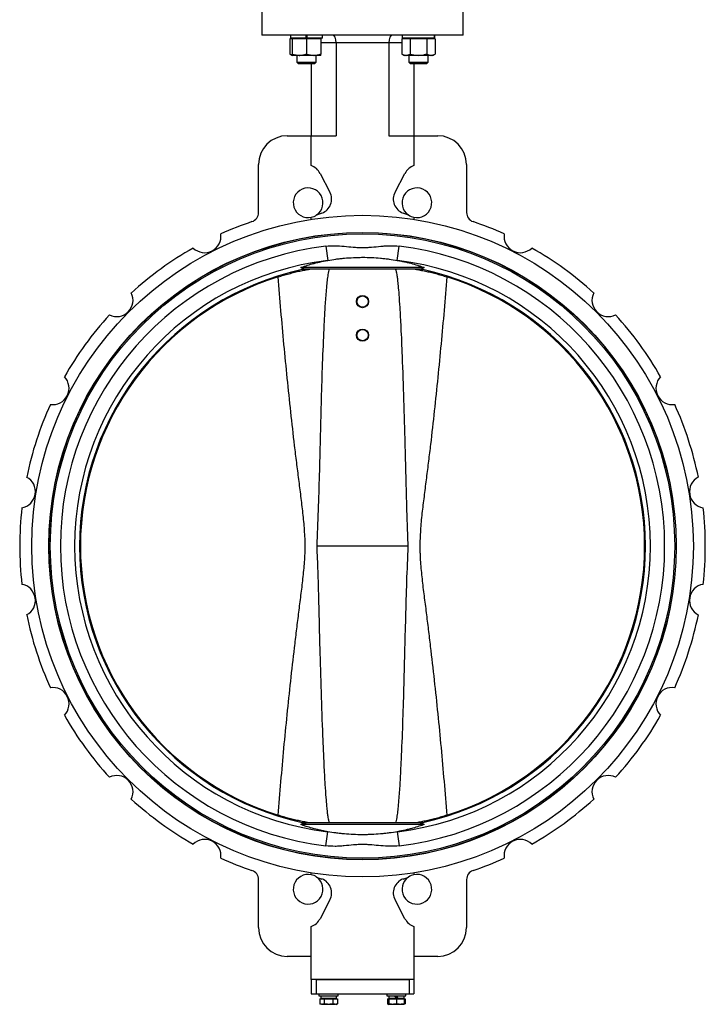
# Model space of a CAD drawing. Header units: millimetres. Extents: x 215 to 4583, y 301 to 4007.
# Tile 1 of 14: x 215 to 930, y 1240 to 2267. Entities that reach past the tile are written whole.
import ezdxf

# ---------------------------------------------------------------- set-up
doc = ezdxf.new("R2010")
doc.units = ezdxf.units.MM

msp = doc.modelspace()

# ---------------------------------------------------------------- linework, layer by layer
at = {"color": 7, "linetype": 'Continuous', "lineweight": 25}
for p, q in [((467.2, 2282.8), (467.2, 2250.8)), ((677.2, 2250.8), (677.2, 2282.8)), ((572.2, 2250.8), (467.2, 2250.8)), ((497, 2250.8), (497, 2247.6)), ((513, 2250.8), (513, 2247.6)), ((514.6, 2247.6), (514.6, 2250.8)), ((530.6, 2247.6), (530.6, 2250.8)), ((677.2, 2250.8), (572.2, 2250.8)), ((613.7, 2250.8), (613.7, 2247.6)), ((647.3, 2247.6), (647.3, 2250.8)), ((647.3, 2250.8), (647.3, 2247.6)), ((498.8, 2246.8), (496.5, 2246.8)), ((496.5, 2246.8), (496.5, 2231)), ((513, 2247.6), (497, 2247.6)), ((498.8, 2247.6), (498.8, 2246.8)), ((506.3, 2246.8), (498.8, 2246.8)), ((498.8, 2246.8), (498.8, 2231)), ((513.8, 2246.8), (506.3, 2246.8)), ((514.6, 2247.6), (513, 2247.6)), ((513.8, 2246.8), (513.8, 2231)), ((521.3, 2246.8), (513.8, 2246.8)), ((530.6, 2247.6), (514.6, 2247.6)), ((528.8, 2246.8), (521.3, 2246.8)), ((528.8, 2246.8), (528.8, 2247.6)), ((528.8, 2246.8), (528.8, 2231)), ((599.7, 2242.8), (544.7, 2242.8)), ((544.7, 2242.8), (544.7, 2145.8)), ((599.7, 2242.8), (599.7, 2145.8)), ((617.5, 2246.8), (613.2, 2246.8)), ((613.2, 2246.8), (613.2, 2231)), ((647.3, 2247.6), (613.7, 2247.6)), ((615.5, 2247.6), (615.5, 2246.8)), ((621.9, 2246.8), (617.5, 2246.8)), ((621.9, 2246.8), (621.9, 2231)), ((630.5, 2246.8), (621.9, 2246.8)), ((639.2, 2246.8), (630.5, 2246.8)), ((639.2, 2246.8), (639.2, 2231)), ((643.5, 2246.8), (639.2, 2246.8)), ((647.8, 2246.8), (643.5, 2246.8)), ((645.5, 2246.8), (645.5, 2247.6)), ((647.3, 2247.6), (647.3, 2247.6)), ((647.8, 2246.8), (647.8, 2231)), ((496.5, 2231), (498.8, 2229.6)), ((506.3, 2229.6), (498.8, 2229.6)), ((503.8, 2229.6), (503.8, 2222.4)), ((521.3, 2229.6), (506.3, 2229.6)), ((528.8, 2229.6), (521.3, 2229.6)), ((523.8, 2222.4), (523.8, 2229.6)), ((613.2, 2231), (615.5, 2229.6)), ((617.5, 2229.6), (615.5, 2229.6)), ((630.5, 2229.6), (617.5, 2229.6)), ((620.5, 2229.6), (620.5, 2222.4)), ((643.5, 2229.6), (630.5, 2229.6)), ((640.5, 2222.4), (640.5, 2229.6)), ((645.5, 2229.6), (643.5, 2229.6)), ((645.5, 2229.6), (647.8, 2231)), ((503.8, 2222.4), (505.2, 2221)), ((503.8, 2222.4), (513.8, 2222.4)), ((505.2, 2221), (513.8, 2221)), ((513.8, 2222.4), (523.8, 2222.4)), ((513.8, 2221), (522.5, 2221)), ((518.7, 2221), (518.7, 2145.8)), ((522.5, 2221), (523.8, 2222.4)), ((620.5, 2222.4), (621.9, 2221)), ((620.5, 2222.4), (640.5, 2222.4)), ((621.9, 2221), (639.1, 2221)), ((625.7, 2221), (625.7, 2145.8)), ((639.1, 2221), (640.5, 2222.4)), ((493.7, 2145.8), (518.7, 2145.8)), ((518.7, 2114.8), (518.7, 2145.8)), ((518.7, 2145.8), (544.7, 2145.8)), ((599.7, 2145.8), (625.7, 2145.8)), ((625.7, 2145.8), (625.7, 2114.8)), ((625.7, 2145.8), (650.7, 2145.8)), ((463.7, 2065.7), (463.7, 2115.8)), ((680.7, 2115.8), (680.7, 2065.7)), ((527.9, 2106.5), (538.2, 2087)), ((606.1, 2087), (616.5, 2106.5)), ((529.9, 2065.2), (524.3, 2063.1)), ((620.1, 2063.1), (614.5, 2065.2)), ((518.7, 2058.7), (518.7, 2060.7)), ((625.7, 2060.7), (625.7, 2058.7)), ((546.9, 2044.1), (546.9, 2043.9)), ((597.5, 2043.9), (597.5, 2044.1)), ((534.1, 2030.6), (535.9, 2015.8)), ((608.5, 2015.8), (610.3, 2030.6)), ((636.6, 2008.2), (507.8, 2008.2)), ((632.2, 2006.6), (512.2, 2006.6)), ((619.9, 1717.8), (524.4, 1717.8)), ((632.2, 1429.1), (512.2, 1429.1)), ((636.6, 1427.5), (507.8, 1427.5)), ((534.1, 1405.1), (535.9, 1419.9)), ((608.5, 1419.9), (610.3, 1405.1)), ((546.9, 1391.8), (546.9, 1391.6)), ((597.5, 1391.6), (597.5, 1391.8)), ((518.7, 1375), (518.7, 1377)), ((625.7, 1377), (625.7, 1375)), ((463.7, 1319.8), (463.7, 1370)), ((524.3, 1372.6), (529.9, 1370.5)), ((614.5, 1370.5), (620.1, 1372.6)), ((680.7, 1370), (680.7, 1319.8)), ((538.2, 1348.7), (527.9, 1329.1)), ((616.5, 1329.1), (606.1, 1348.7)), ((518.7, 1265.8), (518.7, 1320.9)), ((625.7, 1320.9), (625.7, 1265.8)), ((518.7, 1289.8), (493.7, 1289.8)), ((650.7, 1289.8), (625.7, 1289.8)), ((625.7, 1265.8), (518.7, 1265.8)), ((518.7, 1265.8), (518.7, 1250.8)), ((523.7, 1265.8), (523.7, 1250.8)), ((523.7, 1265.8), (620.7, 1265.8)), ((620.7, 1265.8), (620.7, 1250.8)), ((625.7, 1265.8), (625.7, 1250.8)), ((518.7, 1250.8), (523.7, 1250.8)), ((523.7, 1250.8), (620.7, 1250.8)), ((526.8, 1250.8), (526.8, 1248.8)), ((526.8, 1248.8), (546.8, 1248.8)), ((527.6, 1245.6), (527.6, 1240.3)), ((527.6, 1245.6), (532.2, 1245.6)), ((528.8, 1248.8), (528.8, 1246.2)), ((528.9, 1246.2), (528.8, 1246.2)), ((528.9, 1246.2), (544.9, 1246.2)), ((532.2, 1245.6), (532.2, 1240.3)), ((532.2, 1245.6), (541.4, 1245.6)), ((541.4, 1245.6), (541.4, 1240.3)), ((541.4, 1245.6), (546.1, 1245.6)), ((544.9, 1246.2), (544.9, 1248.8)), ((546.1, 1245.6), (546.1, 1240.3)), ((546.8, 1248.8), (546.8, 1250.8)), ((597.5, 1250.8), (597.5, 1248.8)), ((597.5, 1248.8), (617.5, 1248.8)), ((598.3, 1245.6), (598.3, 1240.3)), ((598.3, 1245.6), (599.5, 1245.6)), ((599.5, 1248.8), (599.5, 1246.2)), ((599.5, 1246.2), (607.5, 1246.2)), ((599.5, 1245.6), (599.5, 1240.3)), ((599.5, 1245.6), (607.5, 1245.6)), ((607.5, 1246.2), (606, 1248.8)), ((607.5, 1248.8), (609, 1246.2)), ((609, 1246.2), (607.5, 1246.2)), ((607.5, 1245.6), (607.5, 1240.3)), ((607.5, 1245.6), (615.5, 1245.6)), ((609, 1246.2), (615.6, 1246.2)), ((615.5, 1245.6), (616.8, 1245.6)), ((615.5, 1245.6), (615.5, 1240.3)), ((615.6, 1246.2), (615.6, 1248.8)), ((616.8, 1245.6), (616.8, 1240.3)), ((617.5, 1248.8), (617.5, 1250.8)), ((620.7, 1250.8), (625.7, 1250.8)), ((536.8, 1239.8), (529.9, 1239.8)), ((543.8, 1239.8), (536.8, 1239.8)), ((540.8, 1239.8), (539.2, 1240)), ((542.7, 1240.1), (540.8, 1239.8)), ((544.8, 1239.8), (546.1, 1240.3)), ((598.3, 1240.3), (599.5, 1239.8)), ((603.5, 1239.8), (599.5, 1239.8)), ((601.7, 1240.1), (600.6, 1239.8)), ((611.5, 1239.8), (603.5, 1239.8)), ((615.5, 1239.8), (611.5, 1239.8)), ((616.8, 1240.3), (615.5, 1240.1))]:
    msp.add_line(p, q, dxfattribs=at)
at = {"color": 8, "linetype": 'Continuous', "lineweight": 25}
for p, q in [((544.7, 2242.8), (528.8, 2242.8)), ((613.2, 2242.8), (599.7, 2242.8))]:
    msp.add_line(p, q, dxfattribs=at)
at = {"color": 7, "linetype": 'Continuous', "lineweight": 25}
for centre, radius in [((572.2, 1717.8), 345), ((572.2, 1717.8), 327.2), ((572.2, 1717.8), 327), ((572.2, 1717.8), 325.6), ((572.2, 1972.8), 6.36), ((572.2, 1972.8), 5.85), ((572.2, 1937.8), 6.36), ((572.2, 1937.8), 5.85)]:
    msp.add_circle(centre, radius, dxfattribs=at)
for centre, radius, start, end in [((493.7, 2115.8), 30, 90, 180), ((650.7, 2115.8), 30, 360, 90), ((512, 2098.1), 18, 27.9533, 68.0537), ((632.4, 2098.1), 18, 111.9463, 152.0467), ((515.5, 2075.9), 15.5, 304.6403, 281.9428), ((524.5, 2079.7), 15.5, 290.0477, 27.9533), ((619.8, 2079.7), 15.5, 152.0467, 249.9523), ((628.9, 2075.9), 15.5, 258.0572, 235.3597), ((453.7, 2065.7), 10, 288.8111, 0), ((690.7, 2065.7), 10, 180, 251.1889), ((572.2, 1717.8), 357.5, 108.8111, 114.4138), ((515.5, 2075.9), 15.5, 281.9428, 304.6403), ((628.9, 2075.9), 15.5, 235.3597, 258.0572), ((572.2, 1717.8), 357.5, 65.5862, 71.1889), ((407.6, 2040.8), 17, 225.3933, 8.6067), ((736.8, 2040.8), 17, 171.3933, 314.6067), ((572.2, 1717.8), 315.1, 96.95, 263.05), ((572.2, 1717.8), 357.5, 119.5862, 132.4138), ((572.2, 1717.8), 315.1, 276.95, 83.05), ((572.2, 1717.8), 357.5, 47.5862, 60.4138), ((572.2, 1717.8), 300.2, 96.95, 263.05), ((572.2, 1717.8), 300.2, 276.95, 83.05), ((572.2, 1717.8), 295.1, 102.2867, 257.7133), ((572.2, 1717.8), 295.1, 282.2867, 77.7133), ((572.2, 1717.8), 294.2, 107.3943, 252.6057), ((572.2, 1717.8), 294.2, 287.3943, 72.6057), ((315.9, 1974.2), 17, 243.3933, 26.6067), ((828.5, 1974.2), 17, 153.3933, 296.6067), ((572.2, 1717.8), 357.5, 137.5862, 150.4138), ((572.2, 1717.8), 357.5, 29.5862, 42.4138), ((249.2, 1882.4), 17, 261.3933, 44.6067), ((895.2, 1882.4), 17, 135.3933, 278.6067), ((572.2, 1717.8), 357.5, 155.5862, 168.4138), ((572.2, 1717.8), 357.5, 11.5862, 24.4138), ((214.1, 1774.6), 17, 279.3933, 62.6067), ((930.2, 1774.6), 17, 117.3933, 260.6067), ((572.2, 1717.8), 357.5, 173.5862, 186.4138), ((572.2, 1717.8), 357.5, 353.5862, 6.4138), ((214.1, 1661.1), 17, 297.3933, 80.6067), ((930.2, 1661.1), 17, 99.3933, 242.6067), ((572.2, 1717.8), 357.5, 191.5862, 204.4138), ((572.2, 1717.8), 357.5, 335.5862, 348.4138), ((249.2, 1553.3), 17, 315.3933, 98.6067), ((895.2, 1553.3), 17, 81.3933, 224.6067), ((572.2, 1717.8), 357.5, 209.5862, 222.4138), ((572.2, 1717.8), 357.5, 317.5862, 330.4138), ((315.9, 1461.5), 17, 333.3933, 116.6067), ((828.5, 1461.5), 17, 63.3933, 206.6067), ((572.2, 1717.8), 357.5, 227.5862, 240.4138), ((572.2, 1717.8), 357.5, 299.5862, 312.4138), ((407.6, 1394.9), 17, 351.3933, 134.6067), ((736.8, 1394.9), 17, 45.3933, 188.6067), ((572.2, 1717.8), 357.5, 245.5862, 251.1889), ((572.2, 1717.8), 357.5, 288.8111, 294.4138), ((453.7, 1370), 10, 0, 71.1889), ((690.7, 1370), 10, 108.8111, 180), ((515.5, 1359.8), 15.5, 78.0572, 55.3597), ((515.5, 1359.8), 15.5, 55.3597, 78.0572), ((524.5, 1356), 15.5, 332.0467, 69.9523), ((619.8, 1356), 15.5, 110.0477, 207.9533), ((628.9, 1359.8), 15.5, 124.6403, 101.9428), ((628.9, 1359.8), 15.5, 101.9428, 124.6403), ((512, 1337.6), 18, 291.9463, 332.0467), ((632.4, 1337.6), 18, 207.9533, 248.0537), ((493.7, 1319.8), 30, 180, 270), ((650.7, 1319.8), 30, 270, 0)]:
    msp.add_arc(centre, radius, start, end, dxfattribs=at)
for centre, major_axis, ratio, start_param, end_param in [((541.4, 2242.8), (0, 8), 0.414214, 4.712389, 6.283185), ((603, 2242.8), (0, 8), 0.414214, 0, 1.570796), ((536.8, 1248.8), (0, 13.9), 0.57735, 1.570796, 1.758368), ((536.8, 1246.2), (0, 13.9), 0.57735, 1.477424, 1.570796)]:
    msp.add_ellipse(centre, major_axis=major_axis, ratio=ratio, start_param=start_param, end_param=end_param, dxfattribs=at)
for points, knots in [([(496.5, 2231), (497.2, 2230.6), (498, 2230.1), (498.8, 2230), (498.8, 2230)], [0, 0, 0, 0, 0.915938, 1, 1, 1, 1]), ([(498.8, 2231), (500.1, 2230.6), (502.5, 2229.9), (505.1, 2229.7), (506.3, 2229.6)], [0, 0, 0, 0, 0.495458, 1, 1, 1, 1]), ([(498.8, 2229.6), (498.8, 2229.7), (498.8, 2229.7), (498.8, 2230.2), (498.8, 2230.7), (498.8, 2231)], [0, 0, 0, 0, 0.268407, 0.632373, 1, 1, 1, 1]), ([(506.3, 2229.6), (506.5, 2229.6), (507.9, 2229.7), (510.4, 2230), (512.7, 2230.6), (513.8, 2231)], [0, 0, 0, 0, 0.070104, 0.530791, 1, 1, 1, 1]), ([(513.8, 2231), (515.1, 2230.6), (517.5, 2229.9), (520.1, 2229.7), (521.3, 2229.6)], [0, 0, 0, 0, 0.495458, 1, 1, 1, 1]), ([(521.3, 2229.6), (521.5, 2229.6), (522.9, 2229.7), (525.4, 2230), (527.7, 2230.6), (528.8, 2231)], [0, 0, 0, 0, 0.070104, 0.530791, 1, 1, 1, 1]), ([(528.8, 2229.6), (528.8, 2229.7), (528.8, 2229.7), (528.8, 2230.2), (528.8, 2230.7), (528.8, 2231)], [0, 0, 0, 0, 0.268407, 0.632373, 1, 1, 1, 1]), ([(613.2, 2231), (613.9, 2230.6), (615.3, 2229.9), (616.8, 2229.7), (617.5, 2229.6)], [0, 0, 0, 0, 0.495458, 1, 1, 1, 1]), ([(617.5, 2229.6), (617.6, 2229.6), (618.4, 2229.7), (619.9, 2230), (621.2, 2230.6), (621.9, 2231)], [0, 0, 0, 0, 0.070104, 0.530791, 1, 1, 1, 1]), ([(621.9, 2231), (622.6, 2230.8), (624.4, 2230.3), (627.2, 2229.8), (629.4, 2229.7), (630.5, 2229.6)], [0, 0, 0, 0, 0.257243, 0.62638, 1, 1, 1, 1]), ([(630.5, 2229.6), (631.3, 2229.7), (633.2, 2229.7), (636.1, 2230.2), (638.1, 2230.7), (639.2, 2231)], [0, 0, 0, 0, 0.268407, 0.632373, 1, 1, 1, 1]), ([(639.2, 2231), (639.9, 2230.6), (641.3, 2229.9), (642.8, 2229.7), (643.5, 2229.6)], [0, 0, 0, 0, 0.495458, 1, 1, 1, 1]), ([(643.5, 2229.6), (643.6, 2229.6), (644.4, 2229.7), (645.9, 2230), (647.2, 2230.6), (647.8, 2231)], [0, 0, 0, 0, 0.070104, 0.530791, 1, 1, 1, 1]), ([(534.1, 2030.6), (537.2, 2031), (540.4, 2031.1), (546.7, 2031), (549.9, 2030.8), (556.2, 2030.2), (559.4, 2029.9), (564.1, 2029.5), (565.7, 2029.4), (568.9, 2029.2), (570.5, 2029.2), (573.7, 2029.2), (575.3, 2029.2), (578.4, 2029.4), (580, 2029.5), (584.8, 2029.9), (588, 2030.2), (592.8, 2030.7), (594.4, 2030.8), (597.6, 2031), (599.2, 2031.1), (603.9, 2031.1), (607.1, 2031), (610.3, 2030.6)], [0, 0, 0, 0, 0.125, 0.125, 0.25, 0.25, 0.375, 0.375, 0.4375, 0.4375, 0.5, 0.5, 0.5625, 0.5625, 0.625, 0.625, 0.75, 0.75, 0.8125, 0.8125, 0.875, 0.875, 1, 1, 1, 1]), ([(507.8, 2008.2), (509.4, 2008.9), (511.3, 2009.5), (515.3, 2010.9), (517.5, 2011.6), (521, 2012.5), (522.3, 2012.9), (524.8, 2013.5), (526.1, 2013.8), (530.1, 2014.7), (532.9, 2015.3), (535.9, 2015.8)], [0, 0, 0, 0, 0.25, 0.25, 0.5, 0.5, 0.625, 0.625, 0.75, 0.75, 1, 1, 1, 1]), ([(535.9, 2015.8), (538.6, 2016.3), (541.4, 2016.7), (545.1, 2017.2), (545.8, 2017.3), (547.3, 2017.5), (548.1, 2017.6), (550.3, 2017.8), (551.8, 2018), (556.4, 2018.4), (559.5, 2018.6), (564.2, 2018.8), (565.8, 2018.9), (569, 2018.9), (570.6, 2019), (575.4, 2019), (578.5, 2018.9), (584.8, 2018.6), (587.9, 2018.4), (592.5, 2018), (594.1, 2017.8), (597.1, 2017.5), (598.6, 2017.3), (602.9, 2016.7), (605.8, 2016.3), (608.5, 2015.8)], [0, 0, 0, 0, 0.125, 0.125, 0.15625, 0.15625, 0.1875, 0.1875, 0.25, 0.25, 0.375, 0.375, 0.4375, 0.4375, 0.5, 0.5, 0.625, 0.625, 0.75, 0.75, 0.8125, 0.8125, 0.875, 0.875, 1, 1, 1, 1]), ([(608.5, 2015.8), (610, 2015.6), (611.4, 2015.3), (613.5, 2014.9), (614.2, 2014.7), (615.6, 2014.4), (616.3, 2014.3), (619.6, 2013.5), (622.1, 2012.9), (626.8, 2011.6), (629, 2010.9), (631.6, 2010), (632.1, 2009.9), (633, 2009.5), (633.5, 2009.4), (634.9, 2008.9), (635.8, 2008.5), (636.6, 2008.2)], [0, 0, 0, 0, 0.125, 0.125, 0.1875, 0.1875, 0.25, 0.25, 0.5, 0.5, 0.75, 0.75, 0.8125, 0.8125, 0.875, 0.875, 1, 1, 1, 1]), ([(484.2, 1998.6), (486.1, 1999.2), (489.9, 2000.4), (495.6, 2001.9), (501.3, 2003.4), (506.8, 2004.7), (512.1, 2005.7), (515.6, 2006.3), (517.3, 2006.6), (517.3, 2006.6)], [0, 0, 0, 0, 0.16633, 0.332653, 0.503695, 0.67473, 0.833636, 0.992538, 1, 1, 1, 1]), ([(512.2, 2006.6), (511.2, 2006.8), (510.4, 2007.1), (508.9, 2007.6), (508.3, 2007.9), (507.8, 2008.2)], [0, 0, 0, 0, 0.5, 0.5, 1, 1, 1, 1]), ([(509.4, 2006.1), (509.7, 2006.2), (509.9, 2006.2), (510.4, 2006.3), (510.6, 2006.4), (511.1, 2006.4), (511.3, 2006.5), (511.7, 2006.5), (511.8, 2006.5), (512.3, 2006.6), (512.6, 2006.6), (513.2, 2006.6), (513.4, 2006.6), (513.6, 2006.6)], [0, 0, 0, 0, 0.125, 0.125, 0.25, 0.25, 0.375, 0.375, 0.5, 0.5, 0.75, 0.75, 1, 1, 1, 1]), ([(537.5, 2006.6), (537.5, 2006.6), (537.1, 2005.9), (536.5, 2002.9), (535.6, 1997.9), (534.6, 1988), (533.4, 1974.7), (532.4, 1957.7), (531.3, 1934), (530, 1903.6), (528.9, 1866.4), (528, 1829.3), (527.1, 1792.1), (526, 1755), (525, 1730.2), (524.4, 1717.8)], [0, 0, 0, 0, 0.0000731, 0.0094178, 0.0315506, 0.0537574, 0.1123933, 0.1710689, 0.2297463, 0.3580977, 0.4864697, 0.6148715, 0.7432739, 0.8716475, 1, 1, 1, 1]), ([(619.9, 1717.8), (619.5, 1726.7), (618.8, 1744.4), (618.1, 1771), (617.4, 1797.6), (616.6, 1830.6), (615.5, 1870), (614.1, 1910.7), (612.7, 1942.9), (611.5, 1964.4), (610.6, 1978.7), (609.8, 1988.4), (609.1, 1994.9), (608.5, 1999.2), (608, 2002.1), (607.6, 2004.1), (607.3, 2005.5), (607, 2006.2), (606.8, 2006.6)], [0, 0, 0, 0, 0.091839, 0.183694, 0.275566, 0.36743, 0.525747, 0.68406, 0.789151, 0.85962, 0.906914, 0.938698, 0.960101, 0.974556, 0.984361, 0.991057, 0.995674, 1, 1, 1, 1]), ([(627, 2006.6), (627.1, 2006.6), (628.8, 2006.3), (632.3, 2005.7), (637.7, 2004.6), (643.2, 2003.4), (648.8, 2002), (654.4, 2000.4), (658.2, 1999.2), (660.1, 1998.6)], [0, 0, 0, 0, 0.002646, 0.168794, 0.334946, 0.498916, 0.662891, 0.831442, 1, 1, 1, 1]), ([(635, 2006.1), (634.7, 2006.2), (634.4, 2006.2), (634, 2006.3), (633.7, 2006.4), (633.3, 2006.4), (633.1, 2006.5), (632.7, 2006.5), (632.5, 2006.5), (632, 2006.6), (631.7, 2006.6), (631.2, 2006.6), (630.9, 2006.6), (630.7, 2006.6)], [0, 0, 0, 0, 0.125, 0.125, 0.25, 0.25, 0.375, 0.375, 0.5, 0.5, 0.75, 0.75, 1, 1, 1, 1]), ([(636.6, 2008.2), (636.1, 2007.9), (635.5, 2007.6), (634, 2007.1), (633.2, 2006.8), (632.2, 2006.6)], [0, 0, 0, 0, 0.5, 0.5, 1, 1, 1, 1]), ([(484.2, 1437), (486.1, 1460.4), (488.1, 1483.7), (492.4, 1530.3), (494.8, 1553.6), (498.6, 1588.5), (499.9, 1600.2), (502, 1617.6), (502.7, 1623.4), (504.1, 1635.1), (504.8, 1640.9), (506.3, 1652.5), (507, 1658.3), (508.5, 1670), (509.2, 1675.8), (510.5, 1687.4), (511.1, 1693.3), (511.8, 1702.1), (512, 1705), (512.3, 1710.9), (512.3, 1713.8), (512.3, 1718.3), (512.3, 1719.7), (512.3, 1722.7), (512.3, 1724.2), (512.1, 1728.6), (511.9, 1731.6), (511.3, 1740.4), (510.7, 1746.3), (509.4, 1758.1), (508.7, 1763.9), (507.3, 1775.7), (506.5, 1781.5), (505, 1793.2), (504.3, 1799.1), (502.8, 1810.8), (502.1, 1816.7), (500, 1834.3), (498.7, 1846), (494.9, 1881.2), (492.5, 1904.6), (488.1, 1951.6), (486.1, 1975.1), (484.2, 1998.6)], [0, 0, 0, 0, 0.125, 0.125, 0.25, 0.25, 0.3125, 0.3125, 0.34375, 0.34375, 0.375, 0.375, 0.40625, 0.40625, 0.4375, 0.4375, 0.46875, 0.46875, 0.484375, 0.484375, 0.5, 0.5, 0.507812, 0.507812, 0.515625, 0.515625, 0.53125, 0.53125, 0.5625, 0.5625, 0.59375, 0.59375, 0.625, 0.625, 0.65625, 0.65625, 0.6875, 0.6875, 0.75, 0.75, 0.875, 0.875, 1, 1, 1, 1]), ([(660.1, 1998.6), (658.3, 1975.3), (656.3, 1952), (651.9, 1905.4), (649.6, 1882.1), (645.8, 1847.1), (644.5, 1835.5), (642.4, 1818.1), (641.7, 1812.3), (640.3, 1800.6), (639.5, 1794.8), (638.1, 1783.2), (637.3, 1777.4), (635.9, 1765.7), (635.1, 1759.9), (633.8, 1748.3), (633.2, 1742.4), (632.6, 1733.6), (632.4, 1730.7), (632.1, 1724.8), (632, 1721.9), (632, 1717.4), (632, 1715.9), (632.1, 1713), (632.1, 1711.5), (632.3, 1707.1), (632.4, 1704.1), (633, 1695.2), (633.6, 1689.4), (634.9, 1677.6), (635.6, 1671.7), (637.1, 1660), (637.9, 1654.2), (639.3, 1642.4), (640.1, 1636.6), (641.5, 1624.9), (642.2, 1619), (644.3, 1601.4), (645.7, 1589.7), (649.5, 1554.5), (651.9, 1531.1), (656.2, 1484.1), (658.3, 1460.6), (660.1, 1437)], [0, 0, 0, 0, 0.125, 0.125, 0.25, 0.25, 0.3125, 0.3125, 0.34375, 0.34375, 0.375, 0.375, 0.40625, 0.40625, 0.4375, 0.4375, 0.46875, 0.46875, 0.484375, 0.484375, 0.5, 0.5, 0.507812, 0.507812, 0.515625, 0.515625, 0.53125, 0.53125, 0.5625, 0.5625, 0.59375, 0.59375, 0.625, 0.625, 0.65625, 0.65625, 0.6875, 0.6875, 0.75, 0.75, 0.875, 0.875, 1, 1, 1, 1]), ([(524.4, 1717.8), (524.8, 1709), (525.6, 1691.3), (526.3, 1664.7), (526.9, 1638.1), (527.7, 1605.1), (528.9, 1565.7), (530.3, 1525), (531.7, 1492.8), (532.8, 1471.3), (533.8, 1456.9), (534.6, 1447.3), (535.3, 1440.8), (535.8, 1436.5), (536.3, 1433.6), (536.7, 1431.6), (537.1, 1430.2), (537.4, 1429.5), (537.5, 1429.1)], [0, 0, 0, 0, 0.091839, 0.183694, 0.275566, 0.36743, 0.525747, 0.68406, 0.789151, 0.85962, 0.906914, 0.938698, 0.960101, 0.974556, 0.984361, 0.991057, 0.995674, 1, 1, 1, 1]), ([(606.8, 1429.1), (606.8, 1429.1), (607.2, 1429.8), (607.9, 1432.8), (608.8, 1437.7), (609.8, 1447.7), (611, 1461), (611.9, 1478), (613.1, 1501.7), (614.3, 1532.1), (615.4, 1569.2), (616.4, 1606.4), (617.3, 1643.5), (618.3, 1680.7), (619.4, 1705.5), (619.9, 1717.8)], [0, 0, 0, 0, 0.000073, 0.009418, 0.031551, 0.053757, 0.112393, 0.171069, 0.229746, 0.358098, 0.48647, 0.614871, 0.743274, 0.871648, 1, 1, 1, 1]), ([(517.3, 1429.1), (517.3, 1429.1), (515.6, 1429.3), (512, 1430), (506.7, 1431.1), (501.2, 1432.3), (495.6, 1433.7), (489.9, 1435.3), (486.1, 1436.5), (484.2, 1437)], [0, 0, 0, 0, 0.002646, 0.168794, 0.334946, 0.498916, 0.662891, 0.831442, 1, 1, 1, 1]), ([(507.8, 1427.5), (508.3, 1427.8), (508.9, 1428.1), (510.4, 1428.6), (511.2, 1428.9), (512.2, 1429.1)], [0, 0, 0, 0, 0.5, 0.5, 1, 1, 1, 1]), ([(509.4, 1429.6), (509.7, 1429.5), (509.9, 1429.4), (510.4, 1429.4), (510.6, 1429.3), (511.1, 1429.3), (511.3, 1429.2), (511.7, 1429.2), (511.8, 1429.2), (512.3, 1429.1), (512.6, 1429.1), (513.2, 1429.1), (513.4, 1429.1), (513.6, 1429.1)], [0, 0, 0, 0, 0.125, 0.125, 0.25, 0.25, 0.375, 0.375, 0.5, 0.5, 0.75, 0.75, 1, 1, 1, 1]), ([(660.1, 1437), (658.3, 1436.5), (654.5, 1435.3), (648.8, 1433.7), (643.1, 1432.3), (637.5, 1431), (632.3, 1430), (628.8, 1429.3), (627.1, 1429.1), (627, 1429.1)], [0, 0, 0, 0, 0.16633, 0.332653, 0.503695, 0.67473, 0.833636, 0.992538, 1, 1, 1, 1]), ([(635, 1429.6), (634.7, 1429.5), (634.4, 1429.4), (634, 1429.4), (633.7, 1429.3), (633.3, 1429.3), (633.1, 1429.2), (632.7, 1429.2), (632.5, 1429.2), (632, 1429.1), (631.7, 1429.1), (631.2, 1429.1), (630.9, 1429.1), (630.7, 1429.1)], [0, 0, 0, 0, 0.125, 0.125, 0.25, 0.25, 0.375, 0.375, 0.5, 0.5, 0.75, 0.75, 1, 1, 1, 1]), ([(632.2, 1429.1), (633.2, 1428.9), (634, 1428.6), (635.5, 1428.1), (636.1, 1427.8), (636.6, 1427.5)], [0, 0, 0, 0, 0.5, 0.5, 1, 1, 1, 1]), ([(535.9, 1419.9), (534.4, 1420.1), (533, 1420.4), (530.8, 1420.8), (530.2, 1421), (528.8, 1421.3), (528.1, 1421.4), (524.7, 1422.2), (522.2, 1422.8), (517.5, 1424.1), (515.3, 1424.8), (512.8, 1425.6), (512.3, 1425.8), (511.3, 1426.2), (510.9, 1426.3), (509.5, 1426.8), (508.6, 1427.2), (507.8, 1427.5)], [0, 0, 0, 0, 0.125, 0.125, 0.1875, 0.1875, 0.25, 0.25, 0.5, 0.5, 0.75, 0.75, 0.8125, 0.8125, 0.875, 0.875, 1, 1, 1, 1]), ([(608.5, 1419.9), (605.8, 1419.4), (603, 1418.9), (599.3, 1418.5), (598.5, 1418.4), (597, 1418.2), (596.3, 1418.1), (594, 1417.8), (592.5, 1417.7), (587.9, 1417.3), (584.9, 1417.1), (580.1, 1416.9), (578.6, 1416.8), (575.4, 1416.7), (573.8, 1416.7), (569, 1416.7), (565.8, 1416.8), (559.5, 1417.1), (556.4, 1417.3), (551.8, 1417.7), (550.3, 1417.8), (547.3, 1418.2), (545.8, 1418.4), (541.4, 1418.9), (538.6, 1419.4), (535.9, 1419.9)], [0, 0, 0, 0, 0.125, 0.125, 0.15625, 0.15625, 0.1875, 0.1875, 0.25, 0.25, 0.375, 0.375, 0.4375, 0.4375, 0.5, 0.5, 0.625, 0.625, 0.75, 0.75, 0.8125, 0.8125, 0.875, 0.875, 1, 1, 1, 1]), ([(636.6, 1427.5), (634.9, 1426.8), (633.1, 1426.2), (629.1, 1424.8), (626.9, 1424.1), (623.3, 1423.2), (622.1, 1422.8), (619.5, 1422.2), (618.2, 1421.9), (614.2, 1421), (611.4, 1420.4), (608.5, 1419.9)], [0, 0, 0, 0, 0.25, 0.25, 0.5, 0.5, 0.625, 0.625, 0.75, 0.75, 1, 1, 1, 1]), ([(610.3, 1405.1), (607.1, 1404.7), (604, 1404.6), (597.6, 1404.7), (594.5, 1404.9), (588.1, 1405.4), (585, 1405.8), (580.2, 1406.2), (578.6, 1406.3), (575.5, 1406.5), (573.9, 1406.5), (570.7, 1406.5), (569.1, 1406.5), (565.9, 1406.3), (564.3, 1406.2), (559.5, 1405.8), (556.4, 1405.5), (551.6, 1405), (550, 1404.9), (546.8, 1404.7), (545.2, 1404.6), (540.4, 1404.6), (537.2, 1404.7), (534.1, 1405.1)], [0, 0, 0, 0, 0.125, 0.125, 0.25, 0.25, 0.375, 0.375, 0.4375, 0.4375, 0.5, 0.5, 0.5625, 0.5625, 0.625, 0.625, 0.75, 0.75, 0.8125, 0.8125, 0.875, 0.875, 1, 1, 1, 1]), ([(529.9, 1239.8), (529.5, 1239.8), (529.1, 1239.9), (528.4, 1240), (528, 1240.2), (527.6, 1240.3)], [0, 0, 0, 0, 0.5, 0.5, 1, 1, 1, 1]), ([(532.2, 1240.3), (531.8, 1240.2), (531.4, 1240), (530.7, 1239.9), (530.3, 1239.8), (529.9, 1239.8)], [0, 0, 0, 0, 0.5, 0.5, 1, 1, 1, 1]), ([(536.8, 1239.8), (536.1, 1239.8), (535.3, 1239.9), (533.7, 1240), (533, 1240.2), (532.2, 1240.3)], [0, 0, 0, 0, 0.5, 0.5, 1, 1, 1, 1]), ([(541.4, 1240.3), (540.7, 1240.2), (539.9, 1240), (538.4, 1239.9), (537.6, 1239.8), (536.8, 1239.8)], [0, 0, 0, 0, 0.5, 0.5, 1, 1, 1, 1]), ([(543.8, 1239.8), (543.4, 1239.8), (543, 1239.9), (542.2, 1240), (541.8, 1240.2), (541.4, 1240.3)], [0, 0, 0, 0, 0.5, 0.5, 1, 1, 1, 1]), ([(546.1, 1240.3), (545.7, 1240.2), (545.3, 1240), (544.5, 1239.9), (544.1, 1239.8), (543.8, 1239.8)], [0, 0, 0, 0, 0.5, 0.5, 1, 1, 1, 1]), ([(600.6, 1239.8), (600.2, 1239.8), (599.8, 1239.9), (599.1, 1240), (598.7, 1240.2), (598.3, 1240.3)], [0, 0, 0, 0, 0.5, 0.5, 1, 1, 1, 1]), ([(603.5, 1239.8), (602.9, 1239.8), (602.2, 1239.9), (600.9, 1240), (600.2, 1240.2), (599.5, 1240.3)], [0, 0, 0, 0, 0.5, 0.5, 1, 1, 1, 1]), ([(599.5, 1239.8), (599.5, 1239.8), (599.5, 1239.9), (599.5, 1240), (599.5, 1240.2), (599.5, 1240.3)], [0, 0, 0, 0, 0.5, 0.5, 1, 1, 1, 1]), ([(607.5, 1240.3), (606.9, 1240.2), (606.2, 1240), (604.9, 1239.9), (604.2, 1239.8), (603.5, 1239.8)], [0, 0, 0, 0, 0.5, 0.5, 1, 1, 1, 1]), ([(611.5, 1239.8), (610.9, 1239.8), (610.2, 1239.9), (608.9, 1240), (608.2, 1240.2), (607.5, 1240.3)], [0, 0, 0, 0, 0.5, 0.5, 1, 1, 1, 1]), ([(615.5, 1240.3), (614.9, 1240.2), (614.2, 1240), (612.9, 1239.9), (612.2, 1239.8), (611.5, 1239.8)], [0, 0, 0, 0, 0.5, 0.5, 1, 1, 1, 1]), ([(615.5, 1239.8), (615.5, 1239.8), (615.5, 1239.9), (615.5, 1240), (615.5, 1240.2), (615.5, 1240.3)], [0, 0, 0, 0, 0.5, 0.5, 1, 1, 1, 1])]:
    msp.add_open_spline(points, degree=3, knots=knots, dxfattribs=at)

doc.saveas('drawing.dxf')
